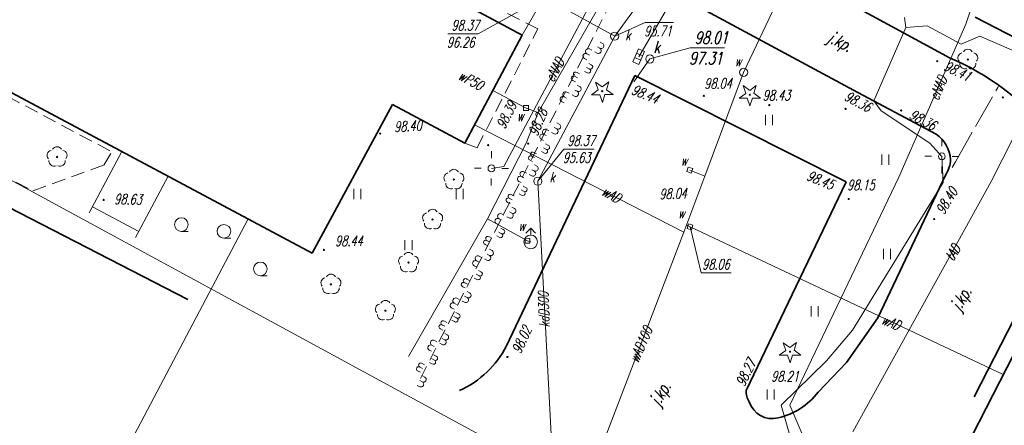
# Model space of a CAD drawing. Header units: metres. Extents: x 7501691 to 7504871, y 5814048 to 5814963.
# Tile 13 of 90: x 7502157 to 7502229, y 5814416 to 5814446. Entities that reach past the tile are written whole.
import ezdxf
from ezdxf.enums import TextEntityAlignment as Align

# ---------------------------------------------------------------- set-up
doc = ezdxf.new("R2010")
doc.units = ezdxf.units.M
doc.header["$MEASUREMENT"] = 0
for name, pattern in [('1', [0]), ('11', [3, 2.5, -0.5]), ('BUD', [0]), ('KOC', [1.5, 1, -0.5]), ('KOJ', [0]), ('SCH', [0]), ('UEB', [0]), ('UPE', [0]), ('UPG', [0]), ('UPK', [0]), ('UPT', [0]), ('UPW', [0]), ('WJD', [0])]:
    doc.linetypes.add(name, pattern=pattern)
doc.layers.get('0').update_dxf_attribs({"linetype": 'CONTINUOUS'})
for name, color, linetype, lineweight in [('EBTPO_L_6', 7, 'WJD', 18), ('EBUPP_L_1', 7, 'BUD', 35), ('SDROK_T_0', 7, 'CONTINUOUS', 18), ('SDRPK_L_0', 7, 'KOJ', 35), ('SDRPK_L_5', 7, '11', 18), ('SZOPO_L_0', 7, 'CONTINUOUS', 35), ('SZOPO_L_5', 3, 'CONTINUOUS', 18), ('SZZPZ_T_0', 3, 'CONTINUOUS', 18), ('UEEOO_T_0', 1, 'CONTINUOUS', 15), ('UEEPA_T_3', 1, 'CONTINUOUS', 18), ('UEEPON_L_1', 1, 'UEB', 15), ('UGGPON_L_1', 2, 'UPG', 15), ('UKKOA_T_0', 3, 'CONTINUOUS', 15), ('UKKOA_T_3', 14, 'CONTINUOUS', 18), ('UKKOC_T_0', 3, 'CONTINUOUS', 15), ('UKKOC_T_3', 14, 'CONTINUOUS', 18), ('UKKOO_T_0', 3, 'CONTINUOUS', 15), ('UKKPA_T_1', 7, 'CONTINUOUS', 18), ('UKKPA_T_7', 7, 'CONTINUOUS', 18), ('UKKPOD_L_1', 3, 'UPK', 18), ('UKKPOR_L_4', 14, 'UPK', 18), ('UTTOO_T_0', 30, 'CONTINUOUS', 15), ('UTTPO_L_1', 30, 'UPT', 15), ('UWWOA_T_0', 150, 'CONTINUOUS', 15), ('UWWOC_T_0', 150, 'CONTINUOUS', 15), ('UWWOO_T_0', 150, 'CONTINUOUS', 15), ('UWWPA_T_0', 150, 'CONTINUOUS', 18), ('UWWPA_T_1', 7, 'CONTINUOUS', 18), ('UWWPO_L_0', 150, 'UPW', 15), ('UWWPO_L_1', 150, 'UPW', 15), ('WUKOS_T_1', 7, 'CONTINUOUS', 15), ('WWRPH_T_1', 7, 'CONTINUOUS', 18)]:
    doc.layers.add(name, color=color, linetype=linetype, lineweight=lineweight)
doc.styles.get("Standard").update_dxf_attribs({"font": 'Simplex.SHX', "width": 0.75})

# ---------------------------------------------------------------- blocks, each defined once
blk = doc.blocks.new('DIG')
at = {"color": 8, "linetype": 'Continuous', "lineweight": 5}
for p, q in [((-0.78225, -0.26495), (-0.3012, 0.09375)), ((-0.3012, 0.09375), (-0.4937, 0.6621)), ((-0.4937, 0.6621), (-0.0039, 0.31545)), ((-0.0039, 0.31545), (0.4771, 0.67415)), ((0.4771, 0.67415), (0.2988, 0.1012)), ((0.2988, 0.1012), (0.7886, -0.24545)), ((-0.18225, -0.2575), (-0.78225, -0.26495)), ((0.01025, -0.82585), (-0.18225, -0.2575)), ((0.1886, -0.2529), (0.01025, -0.82585)), ((0.7886, -0.24545), (0.1886, -0.2529))]:
    blk.add_line(p, q, dxfattribs=at)
blk.add_circle((0, 0), 0.045, dxfattribs=at)
blk = doc.blocks.new('DLI')
at = {"color": 8, "linetype": 'Continuous', "lineweight": 5}
blk.add_circle((0, 0), 0.045, dxfattribs=at)
for centre, start, end in [((0, 0.375), 30.14012, 149.85988), ((-0.357, 0.116), 102.14447, 221.86002), ((0.357, 0.116), 318.13998, 77.85553), ((-0.22, -0.303), 174.14818, 293.85423), ((0.22, -0.303), 246.14577, 5.85182)]:
    blk.add_arc(centre, 0.375, start, end, dxfattribs=at)
blk = doc.blocks.new('TRA')
at = {"color": 8, "linetype": 'Continuous', "lineweight": 5}
for p, q in [((-4.0125, 1.178325), (-4.0125, 1.928325)), ((-3.4875, 1.178325), (-3.4875, 1.928325)), ((3.4875, 1.178325), (3.4875, 1.928325)), ((4.0125, 1.178325), (4.0125, 1.928325)), ((-0.2625, -2.571675), (-0.2625, -1.821675)), ((0.2625, -2.571675), (0.2625, -1.821675))]:
    blk.add_line(p, q, dxfattribs=at)
blk = doc.blocks.new('LZA1')
at = {"linetype": 'Continuous'}
blk.add_line((0, -0.5), (0.5, -0.5), dxfattribs=at)
blk.add_circle((0, 0), 0.5, dxfattribs=at)
blk = doc.blocks.new('TRA1')
at = {"color": 8, "linetype": 'Continuous', "lineweight": 5}
for p, q in [((-0.2625, -0.375), (-0.2625, 0.375)), ((0.2625, -0.375), (0.2625, 0.375))]:
    blk.add_line(p, q, dxfattribs=at)
blk = doc.blocks.new('SLS')
at = {"linetype": 'Continuous'}
blk.add_circle((0, 0), 0.25, dxfattribs=at)
blk = doc.blocks.new('LAT')
at = {"linetype": 'Continuous'}
for p, q in [((0, 0.75), (0, 1.25)), ((-1.25, 0), (-0.75, 0)), ((0.75, 0), (1.25, 0)), ((0, -0.75), (0, -1.25))]:
    blk.add_line(p, q, dxfattribs=at)
blk = doc.blocks.new('WLZ')
at = {"linetype": 'Continuous'}
blk.add_circle((0, 0), 0.3, dxfattribs=at)
blk = doc.blocks.new('KRA')
at = {"linetype": 'Continuous'}
for p, q in [((-0.525, -0.25), (-0.525, 0.25)), ((-0.525, 0.25), (0.525, 0.25)), ((-0.175, -0.25), (-0.175, 0.25)), ((0.175, -0.25), (0.175, 0.25)), ((0.525, 0.25), (0.525, -0.25)), ((0.525, -0.25), (-0.525, -0.25))]:
    blk.add_line(p, q, dxfattribs=at)
blk = doc.blocks.new('ZAS')
at = {"linetype": 'Continuous'}
for p, q in [((0.175, 0.175), (-0.175, 0.175)), ((-0.175, 0.175), (-0.175, -0.175)), ((0.175, -0.175), (0.175, 0.175)), ((-0.175, -0.175), (0.175, -0.175))]:
    blk.add_line(p, q, dxfattribs=at)
blk = doc.blocks.new('HYP')
at = {"linetype": 'Continuous'}
for p, q in [((0, 1), (-0.35355, 0.64645)), ((0, 1), (0.35355, 0.64645)), ((0, 0.5), (0, 1))]:
    blk.add_line(p, q, dxfattribs=at)
blk.add_circle((0, 0), 0.5, dxfattribs=at)
blk = doc.blocks.new('WSP')
at = {"linetype": 'Continuous'}
blk.add_circle((0, 0), 0.045, dxfattribs=at)

msp = doc.modelspace()

# ---------------------------------------------------------------- linework, layer by layer
at = {"layer": 'EBTPO_L_6', "linetype": 'SCH'}
for p, q in [((7502164.64649, 5814436.52485), (7502162.25023, 5814432.03401)), ((7502168.04273, 5814434.71265), (7502165.64647, 5814430.2218)), ((7502162.48559, 5814432.47509), (7502165.88183, 5814430.66289))]:
    msp.add_line(p, q, dxfattribs=at)
at = {"layer": 'EBUPP_L_1', "linetype": 'BUD'}
for p, q in [((7502193.97435, 5814445.06853), (7502145.60799, 5814470.92625)), ((7502140.90399, 5814449.19365), (7502178.58449, 5814429.08766)), ((7502193.97435, 5814445.06853), (7502189.76006, 5814437.12965)), ((7502178.58449, 5814429.08766), (7502184.45917, 5814439.98125)), ((7502184.45917, 5814439.98125), (7502189.76006, 5814437.12965)), ((7502222.50991, 5814407.07997), (7502235.91708, 5814433.2554))]:
    msp.add_line(p, q, dxfattribs=at)
at = {"layer": 'SDRPK_L_0', "linetype": 'KOJ'}
for p, q in [((7502205.53072, 5814454.14348), (7502225.31949, 5814443.37571)), ((7502118.57979, 5814451.86981), (7502169.47, 5814425.67)), ((7502201.72679, 5814449.94129), (7502218.56858, 5814440.85888)), ((7502202.22501, 5814442.10914), (7502192.82, 5814422.29)), ((7502202.22501, 5814442.10914), (7502217.72173, 5814434.30639)), ((7502218.56858, 5814440.85888), (7502224.2985, 5814437.8051)), ((7502225.02, 5814434.85), (7502220.02, 5814424.35)), ((7502210.39, 5814419.01), (7502217.72173, 5814434.30639)), ((7502234.19438, 5814432.43921), (7502227.09535, 5814418.55945)), ((7502217.74, 5814421.07), (7502220.02, 5814424.35)), ((7502215.66, 5814418.88), (7502217.74, 5814421.07))]:
    msp.add_line(p, q, dxfattribs=at)
for centre, radius, start, end in [((7502218.15933, 5814426.33362), 18.48516, 39.3305193, 67.2104856), ((7502222.91104, 5814435.77679), 2.45745, 3.9354072, 55.6258959), ((7502223.24875, 5814436.00544), 2.1148, 326.8824115, 358.3745698), ((7502186.49287, 5814425.48187), 7.08665, 294.0418612, 333.2302838), ((7502211.70513, 5814418.91443), 1.3186, 175.8437334, 213.8471709), ((7502211.49981, 5814422.14049), 5.28564, 283.4585842, 321.9129803), ((7502212.30379, 5814418.72868), 1.78044, 197.9489418, 283.8501034)]:
    msp.add_arc(centre, radius, start, end, dxfattribs=at)
at = {"layer": 'SDRPK_L_5', "linetype": 'KOC'}
for p, q in [((7502195.12152, 5814445.51396), (7502184.35135, 5814451.00341)), ((7502186.52, 5814419.89), (7502201.72679, 5814449.94129)), ((7502140.35017, 5814449.01599), (7502163.89536, 5814436.5166)), ((7502190.66703, 5814436.80094), (7502195.12152, 5814445.51396)), ((7502135.52753, 5814445.23218), (7502158.1311, 5814433.63669)), ((7502163.31826, 5814435.53295), (7502164.08282, 5814436.82562)), ((7502189.76006, 5814437.12965), (7502190.66703, 5814436.80094)), ((7502158.1311, 5814433.63669), (7502163.31826, 5814435.53295))]:
    msp.add_line(p, q, dxfattribs=at)
at = {"layer": 'SDRPK_L_5', "linetype": '11'}
for p, q in [((7502225.71169, 5814435.76453), (7502228.82049, 5814441.22448)), ((7502228.82049, 5814441.22448), (7502228.90789, 5814441.37253)), ((7502225.71169, 5814435.76453), (7502225.47292, 5814435.35201))]:
    msp.add_line(p, q, dxfattribs=at)
at = {"layer": 'SZOPO_L_0'}
msp.add_line((7502227.15605, 5814446.38253), (7502233.24302, 5814443.22626), dxfattribs=at)
at = {"layer": 'SZOPO_L_5'}
for p, q in [((7502199.08285, 5814443.95147), (7502198.90585, 5814444.04459)), ((7502199.48589, 5814444.18934), (7502199.66148, 5814444.0936)), ((7502199.67737, 5814444.54053), (7502199.85297, 5814444.44479)), ((7502198.71037, 5814443.24347), (7502198.53337, 5814443.33659)), ((7502198.89661, 5814443.59747), (7502198.71961, 5814443.69059)), ((7502199.2944, 5814443.83815), (7502199.47, 5814443.74241)), ((7502198.87401, 5814442.60092), (7502198.69347, 5814442.6959)), ((7502199.02687, 5814442.89147), (7502198.84633, 5814442.98645)), ((7502197.86962, 5814441.64543), (7502197.69262, 5814441.73855)), ((7502198.02249, 5814441.93598), (7502197.84549, 5814442.02911)), ((7502198.17535, 5814442.22654), (7502197.99835, 5814442.31966)), ((7502198.72115, 5814442.31036), (7502198.54061, 5814442.40535)), ((7502197.81935, 5814441.03441), (7502197.99635, 5814440.94129)), ((7502198.00559, 5814441.38841), (7502198.18259, 5814441.29529)), ((7502197.22993, 5814440.44268), (7502197.05438, 5814440.53851)), ((7502197.42158, 5814440.79378), (7502197.24603, 5814440.88961)), ((7502197.63311, 5814440.68042), (7502197.81011, 5814440.58729)), ((7502197.03828, 5814440.09158), (7502196.86273, 5814440.18741)), ((7502195.92095, 5814438.04461), (7502195.7443, 5814438.1384)), ((7502196.32392, 5814438.28195), (7502196.49947, 5814438.18613)), ((7502196.51557, 5814438.63305), (7502196.69112, 5814438.53723)), ((7502195.54582, 5814437.33802), (7502195.36917, 5814437.4318)), ((7502195.73338, 5814437.69132), (7502195.55673, 5814437.7851)), ((7502196.13227, 5814437.93085), (7502196.30782, 5814437.83503)), ((7502195.71528, 5814436.71036), (7502195.5351, 5814436.80602)), ((7502195.86375, 5814436.99), (7502195.68356, 5814437.08566)), ((7502194.87773, 5814436.07963), (7502194.70109, 5814436.17342)), ((7502195.0262, 5814436.35927), (7502194.84955, 5814436.45306)), ((7502195.56682, 5814436.43072), (7502195.38664, 5814436.52638)), ((7502194.72927, 5814435.79999), (7502194.55262, 5814435.89377)), ((7502194.86702, 5814435.54763), (7502195.04367, 5814435.45385)), ((7502194.09234, 5814434.60028), (7502193.91569, 5814434.69406)), ((7502194.27991, 5814434.95358), (7502194.10326, 5814435.04736)), ((7502194.49189, 5814434.84104), (7502194.66853, 5814434.74725)), ((7502194.67945, 5814435.19433), (7502194.8561, 5814435.10055)), ((7502193.90477, 5814434.24698), (7502193.72813, 5814434.34076)), ((7502194.2227, 5814433.89896), (7502194.04252, 5814433.99462)), ((7502193.23669, 5814432.98859), (7502193.06004, 5814433.08238)), ((7502193.38515, 5814433.26823), (7502193.20851, 5814433.36202)), ((7502193.92578, 5814433.33968), (7502193.7456, 5814433.43534)), ((7502194.07424, 5814433.61932), (7502193.89406, 5814433.71498)), ((7502193.08823, 5814432.70895), (7502192.91158, 5814432.80273)), ((7502193.22598, 5814432.45659), (7502193.40262, 5814432.36281)), ((7502192.4513, 5814431.50924), (7502192.27465, 5814431.60302)), ((7502192.63887, 5814431.86254), (7502192.46222, 5814431.95632)), ((7502192.85084, 5814431.75), (7502193.02749, 5814431.65621)), ((7502193.03841, 5814432.10329), (7502193.21506, 5814432.00951)), ((7502192.26373, 5814431.15594), (7502192.08708, 5814431.24973)), ((7502192.58166, 5814430.80792), (7502192.40148, 5814430.90358)), ((7502191.74411, 5814430.1772), (7502191.56746, 5814430.27098)), ((7502192.28473, 5814430.24864), (7502192.10455, 5814430.3443)), ((7502192.4332, 5814430.52828), (7502192.25302, 5814430.62394)), ((7502191.44719, 5814429.61791), (7502191.27054, 5814429.7117)), ((7502191.59565, 5814429.89755), (7502191.419, 5814429.99134)), ((7502190.99782, 5814428.7715), (7502190.82117, 5814428.86528)), ((7502191.39737, 5814429.01225), (7502191.57402, 5814428.91847)), ((7502191.58493, 5814429.36555), (7502191.76158, 5814429.27177)), ((7502190.62269, 5814428.0649), (7502190.44604, 5814428.15869)), ((7502190.81026, 5814428.4182), (7502190.63361, 5814428.51198)), ((7502191.2098, 5814428.65896), (7502191.38645, 5814428.56517)), ((7502190.79216, 5814427.43724), (7502190.61197, 5814427.5329)), ((7502190.94062, 5814427.71688), (7502190.76044, 5814427.81254)), ((7502189.80614, 5814426.52687), (7502189.6295, 5814426.62066)), ((7502189.95461, 5814426.80651), (7502189.77796, 5814426.9003)), ((7502190.10307, 5814427.08616), (7502189.92642, 5814427.17994)), ((7502190.64369, 5814427.1576), (7502190.46351, 5814427.25326)), ((7502189.75632, 5814425.92121), (7502189.93297, 5814425.82743)), ((7502189.94389, 5814426.27451), (7502190.12054, 5814426.18073)), ((7502189.16921, 5814425.32716), (7502188.99257, 5814425.42094)), ((7502189.35678, 5814425.68046), (7502189.18013, 5814425.77424)), ((7502189.56876, 5814425.56792), (7502189.74541, 5814425.47413)), ((7502188.98165, 5814424.97386), (7502188.805, 5814425.06765)), ((7502189.15111, 5814424.3462), (7502188.97093, 5814424.44186)), ((7502189.29958, 5814424.62584), (7502189.11939, 5814424.7215)), ((7502188.31356, 5814423.71547), (7502188.13692, 5814423.80926)), ((7502188.46203, 5814423.99512), (7502188.28538, 5814424.0889)), ((7502189.00265, 5814424.06656), (7502188.82247, 5814424.16222)), ((7502188.1651, 5814423.43583), (7502187.98845, 5814423.52962)), ((7502188.30285, 5814423.18347), (7502188.4795, 5814423.08969)), ((7502187.52817, 5814422.23612), (7502187.35152, 5814422.3299)), ((7502187.71574, 5814422.58942), (7502187.53909, 5814422.6832)), ((7502187.92772, 5814422.47688), (7502188.10436, 5814422.38309)), ((7502188.11528, 5814422.83018), (7502188.29193, 5814422.73639)), ((7502187.3406, 5814421.88282), (7502187.16396, 5814421.97661)), ((7502187.65853, 5814421.5348), (7502187.47835, 5814421.63046)), ((7502186.82098, 5814420.90408), (7502186.64434, 5814420.99786)), ((7502187.36161, 5814420.97552), (7502187.18143, 5814421.07118)), ((7502187.51007, 5814421.25516), (7502187.32989, 5814421.35082)), ((7502186.52406, 5814420.34479), (7502186.34741, 5814420.43858)), ((7502186.67252, 5814420.62444), (7502186.49587, 5814420.71822)), ((7502186.66181, 5814420.09243), (7502186.83845, 5814419.99865)), ((7502186.28667, 5814419.38584), (7502186.46332, 5814419.29206)), ((7502186.47424, 5814419.73914), (7502186.65089, 5814419.64535))]:
    msp.add_line(p, q, dxfattribs=at)
for centre, radius, start, end in [((7502198.81273, 5814443.86759), 0.2, 62.2507552, 242.2507554), ((7502199.56576, 5814443.918), 0.2, 241.3942809, 61.4033889), ((7502199.75723, 5814444.26919), 0.2, 241.3988343, 61.3988355), ((7502198.6265, 5814443.51359), 0.2, 62.2532873, 242.2482234), ((7502198.82646, 5814442.44045), 0.16737, 231.0074963, 73.4940142), ((7502198.97932, 5814442.731), 0.16737, 231.0074963, 73.4940142), ((7502197.74018, 5814441.89902), 0.16737, 51.0074963, 253.4940142), ((7502197.89304, 5814442.18958), 0.16737, 51.0074974, 253.4940129), ((7502198.08948, 5814441.11828), 0.2, 242.2462116, 62.2552991), ((7502196.95856, 5814440.36295), 0.2, 61.3744733, 241.3695362), ((7502197.1502, 5814440.71406), 0.2, 61.3720049, 241.3720047), ((7502197.90323, 5814440.76429), 0.2, 242.2507552, 62.2507554), ((7502195.65051, 5814437.96175), 0.2, 62.0333502, 242.0387051), ((7502196.40364, 5814438.01058), 0.2, 241.3720049, 61.3720047), ((7502196.59529, 5814438.36168), 0.2, 241.3720047, 61.3720048), ((7502195.46294, 5814437.60846), 0.2, 62.0333502, 242.0387051), ((7502195.67404, 5814436.55302), 0.16265, 228.7607023, 75.3113531), ((7502195.8225, 5814436.83267), 0.16265, 228.7607013, 75.3113542), ((7502194.59387, 5814436.05111), 0.16265, 48.7607023, 255.3113531), ((7502194.74233, 5814436.33075), 0.16265, 48.7607013, 255.3113539), ((7502194.94989, 5814435.27719), 0.2, 242.0333502, 62.0387051), ((7502193.8219, 5814434.51742), 0.2, 62.0333502, 242.0387051), ((7502194.00947, 5814434.87071), 0.2, 62.0333502, 242.0387051), ((7502194.76233, 5814434.9239), 0.2, 242.0333502, 62.0387051), ((7502194.18146, 5814433.74163), 0.16265, 228.7607013, 75.3113539), ((7502192.95282, 5814432.96007), 0.16265, 48.7607013, 255.3113539), ((7502193.10129, 5814433.23971), 0.16265, 48.7607023, 255.3113531), ((7502194.033, 5814433.46199), 0.16265, 228.760702, 75.3113535), ((7502193.30885, 5814432.18615), 0.2, 242.0333502, 62.0387051), ((7502192.18087, 5814431.42637), 0.2, 62.0360276, 242.0360276), ((7502192.36843, 5814431.77967), 0.2, 62.0360277, 242.0360276), ((7502193.12128, 5814431.83286), 0.2, 242.0333502, 62.0387051), ((7502191.46024, 5814430.14867), 0.16265, 48.7607013, 255.3113539), ((7502192.39195, 5814430.37095), 0.16265, 228.7607013, 75.3113539), ((7502192.54042, 5814430.65059), 0.16265, 228.7607013, 75.3113539), ((7502191.31178, 5814429.86903), 0.16265, 48.7607013, 255.3113539), ((7502190.72738, 5814428.68864), 0.2, 62.0333502, 242.0387051), ((7502191.48023, 5814428.74182), 0.2, 242.0360277, 62.0360276), ((7502191.6678, 5814429.09512), 0.2, 242.0360276, 62.0360276), ((7502190.53982, 5814428.33533), 0.2, 62.0360274, 242.0360276), ((7502190.75091, 5814427.27991), 0.16265, 228.7607013, 75.3113539), ((7502190.89938, 5814427.55955), 0.16265, 228.7607013, 75.3113539), ((7502189.67074, 5814426.77799), 0.16265, 48.7607013, 255.3113539), ((7502189.8192, 5814427.05763), 0.16265, 48.7607013, 255.3113539), ((7502189.8392, 5814425.65078), 0.2, 242.0333502, 62.0387051), ((7502190.02676, 5814426.00408), 0.2, 242.0360276, 62.0360274), ((7502188.89878, 5814425.2443), 0.2, 62.0360278, 242.0360276), ((7502189.08635, 5814425.59759), 0.2, 62.0360276, 242.0360274), ((7502189.25833, 5814424.46851), 0.16265, 228.7607013, 75.3113539), ((7502188.0297, 5814423.68695), 0.16265, 48.7607023, 255.3113528), ((7502188.17816, 5814423.96659), 0.16265, 48.7607023, 255.3113528), ((7502189.10987, 5814424.18887), 0.16265, 228.7607013, 75.3113539), ((7502188.38571, 5814422.91304), 0.2, 242.0360278, 62.0360276), ((7502187.25774, 5814422.15326), 0.2, 62.0360278, 242.0360276), ((7502187.4453, 5814422.50655), 0.2, 62.035114, 242.036941), ((7502188.19815, 5814422.55974), 0.2, 242.0360274, 62.0360276), ((7502187.61729, 5814421.37747), 0.16265, 228.7607013, 75.3113539), ((7502186.53712, 5814420.87555), 0.16265, 48.7607013, 255.3113539), ((7502187.46883, 5814421.09783), 0.16265, 228.7607023, 75.3113528), ((7502186.38865, 5814420.59591), 0.16265, 48.7607018, 255.3113535), ((7502186.55711, 5814419.4687), 0.2, 242.035114, 62.036941), ((7502186.74467, 5814419.822), 0.2, 242.0360278, 62.0360276)]:
    msp.add_arc(centre, radius, start, end, dxfattribs=at)
at = {"layer": 'UEEPON_L_1', "linetype": 'UPE'}
for p, q in [((7502228.67073, 5814452.44889), (7502226.47709, 5814445.86443)), ((7502199.91119, 5814449.14113), (7502192.63541, 5814435.43995)), ((7502221.9812, 5814446.34588), (7502222.08108, 5814445.61433)), ((7502222.08108, 5814445.61433), (7502219.73121, 5814440.24702)), ((7502226.47709, 5814445.86443), (7502221.55746, 5814434.65735)), ((7502222.08108, 5814445.61433), (7502223.64395, 5814445.74759)), ((7502223.64395, 5814445.74759), (7502226.13815, 5814444.38461)), ((7502226.13815, 5814444.38461), (7502227.50143, 5814444.98338)), ((7502227.50143, 5814444.98338), (7502235.08366, 5814441.69254)), ((7502219.73121, 5814440.24702), (7502220.27169, 5814439.49891)), ((7502220.27169, 5814439.49891), (7502223.84677, 5814437.15098)), ((7502223.84677, 5814437.15098), (7502224.71982, 5814436.17431)), ((7502224.71982, 5814436.17431), (7502224.82405, 5814434.26228)), ((7502192.63541, 5814435.43995), (7502191.72098, 5814435.29432)), ((7502213.58302, 5814417.9249), (7502221.55746, 5814434.65735)), ((7502224.82405, 5814434.26228), (7502218.16273, 5814423.43318)), ((7502218.16273, 5814423.43318), (7502216.27183, 5814421.18829)), ((7502216.27183, 5814421.18829), (7502212.94705, 5814417.9248)), ((7502212.94705, 5814417.9248), (7502215.9415, 5814407.63761)), ((7502213.58302, 5814417.9249), (7502218.78074, 5814405.99619))]:
    msp.add_line(p, q, dxfattribs=at)
at = {"layer": 'UGGPON_L_1', "linetype": 'UPG'}
msp.add_line((7502173.90483, 5814431.58468), (7502164.577, 5814413.92896), dxfattribs=at)
at = {"layer": 'UKKOC_T_0', "linetype": 'Continuous', "lineweight": 0}
for p, q in [((7502195.5738, 5814447.83967), (7502190.74707, 5814445.15672)), ((7502200.75261, 5814444.98453), (7502202.97733, 5814445.98108)), ((7502202.97733, 5814445.98108), (7502205.06731, 5814445.98142)), ((7502188.52137, 5814445.15636), (7502190.74707, 5814445.15672)), ((7502195.12084, 5814434.35755), (7502197.01513, 5814436.69996)), ((7502197.01513, 5814436.69996), (7502199.24083, 5814436.70031))]:
    msp.add_line(p, q, dxfattribs=at)
at = {"layer": 'UKKOC_T_3', "linetype": 'Continuous', "lineweight": 0}
for p, q in [((7502203.32848, 5814443.31229), (7502206.28935, 5814444.11789)), ((7502206.28935, 5814444.11789), (7502208.79734, 5814444.11829))]:
    msp.add_line(p, q, dxfattribs=at)
at = {"layer": 'UKKPOD_L_1', "linetype": 'UPK'}
for p, q in [((7502214.49785, 5814463.95454), (7502200.75261, 5814444.98453)), ((7502202.5091, 5814443.47677), (7502214.49785, 5814463.95454)), ((7502196.25494, 5814412.84298), (7502121.67632, 5814453.34787)), ((7502193.97435, 5814445.06853), (7502195.5738, 5814447.83967)), ((7502195.5738, 5814447.83967), (7502200.75261, 5814444.98453)), ((7502200.75261, 5814444.98453), (7502195.12084, 5814434.35755)), ((7502195.12084, 5814434.35755), (7502196.25494, 5814412.84298))]:
    msp.add_line(p, q, dxfattribs=at)
at = {"layer": 'UKKPOR_L_4', "linetype": 'UPK'}
msp.add_line((7502203.32848, 5814443.31229), (7502202.15269, 5814441.62477), dxfattribs=at)
at = {"layer": 'UTTPO_L_1', "linetype": 'UPT'}
for p, q in [((7502233.35533, 5814444.27977), (7502228.34163, 5814434.3291)), ((7502228.34163, 5814434.3291), (7502218.20243, 5814415.97177))]:
    msp.add_line(p, q, dxfattribs=at)
at = {"layer": 'UWWOC_T_0', "linetype": 'Continuous', "lineweight": 0}
for p, q in [((7502206.27021, 5814431.01464), (7502207.09203, 5814427.63701)), ((7502207.09203, 5814427.63701), (7502209.29058, 5814427.63736))]:
    msp.add_line(p, q, dxfattribs=at)
at = {"layer": 'UWWPO_L_0', "linetype": '1'}
for p, q in [((7502200.24221, 5814448.27922), (7502195.15416, 5814439.39928)), ((7502191.82723, 5814441.00559), (7502194.25619, 5814439.71611)), ((7502194.25619, 5814439.71611), (7502195.15416, 5814439.39928)), ((7502194.26461, 5814437.12937), (7502195.15416, 5814439.39928)), ((7502191.4258, 5814431.59946), (7502194.26461, 5814437.12937)), ((7502185.63801, 5814421.50953), (7502191.4258, 5814431.59946)), ((7502191.4258, 5814431.59946), (7502194.35576, 5814429.99009)), ((7502194.35576, 5814429.99009), (7502194.59575, 5814429.90013))]:
    msp.add_line(p, q, dxfattribs=at)
at = {"layer": 'UWWPO_L_1', "linetype": 'UPW'}
for p, q in [((7502222.74845, 5814468.80179), (7502210.19964, 5814442.33035)), ((7502210.19964, 5814442.33035), (7502207.35158, 5814434.72877)), ((7502205.81637, 5814430.60722), (7502190.473, 5814438.47269)), ((7502207.35158, 5814434.72877), (7502205.81637, 5814430.60722)), ((7502207.35158, 5814434.72877), (7502206.24875, 5814435.17127)), ((7502206.27021, 5814431.01464), (7502206.02801, 5814431.13852)), ((7502206.27021, 5814431.01464), (7502229.22432, 5814420.18881)), ((7502205.81637, 5814430.60722), (7502198.14025, 5814410.56893))]:
    msp.add_line(p, q, dxfattribs=at)

# ---------------------------------------------------------------- block references
at = {"layer": 'SZZPZ_T_0', "rotation": 0.0091424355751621}
for name, p in [('DLI', (7502226.62482, 5814443.27457)), ('DIG', (7502199.84044, 5814440.95188)), ('DIG', (7502210.6514, 5814440.69363)), ('DLI', (7502159.89227, 5814436.13096)), ('DLI', (7502188.9715, 5814434.47295)), ('TRA', (7502185.64246, 5814431.86205)), ('LZA1', (7502169.00261, 5814431.17783)), ('DLI', (7502187.40908, 5814431.54643)), ('LZA1', (7502172.12196, 5814430.68106)), ('DLI', (7502185.64718, 5814428.3871)), ('LZA1', (7502174.7896, 5814427.92387)), ('DLI', (7502179.96117, 5814426.79005)), ('DLI', (7502183.95185, 5814424.86201)), ('DIG', (7502213.59316, 5814421.85496))]:
    msp.add_blockref(name, p, dxfattribs=at)
at = {"layer": 'SZZPZ_T_0'}
for p in [(7502212.05494, 5814438.83169), (7502220.57583, 5814435.92312), (7502220.70385, 5814429.01014), (7502215.4039, 5814424.81114), (7502212.17784, 5814418.71747)]:
    msp.add_blockref('TRA1', p, dxfattribs=at)
at = {"layer": 'UEEPA_T_3'}
for name, p, rotation in [('LAT', (7502224.71982, 5814436.17431), 359.7011151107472), ('LAT', (7502191.72098, 5814435.29432), 359.3018338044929), ('SLS', (7502224.71982, 5814436.17431), 0.0091424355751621), ('SLS', (7502191.72098, 5814435.29432), 0.0091424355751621)]:
    msp.add_blockref(name, p, dxfattribs=dict(at, rotation=rotation))
at = {"layer": 'UKKPA_T_1'}
for name, p, rotation in [('WLZ', (7502200.75261, 5814444.98453), 0.0091424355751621), ('KRA', (7502202.5091, 5814443.47677), 66.67525847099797), ('WLZ', (7502195.12084, 5814434.35755), 0.0091424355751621)]:
    msp.add_blockref(name, p, dxfattribs=dict(at, rotation=rotation))
at = {"layer": 'UKKPA_T_7', "rotation": 0.0091424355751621}
msp.add_blockref('WLZ', (7502203.32848, 5814443.31229), dxfattribs=at)
at = {"layer": 'UWWPA_T_0', "rotation": 0.0091424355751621}
for name, p in [('ZAS', (7502194.25619, 5814439.71611)), ('HYP', (7502194.59575, 5814429.90013)), ('ZAS', (7502194.35576, 5814429.99009))]:
    msp.add_blockref(name, p, dxfattribs=at)
at = {"layer": 'UWWPA_T_1'}
for name, p, rotation in [('WLZ', (7502210.19964, 5814442.33035), 0.0091424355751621), ('ZAS', (7502206.24875, 5814435.17127), 341.7632941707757), ('ZAS', (7502206.27021, 5814431.01464), 343.7328867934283)]:
    msp.add_blockref(name, p, dxfattribs=dict(at, rotation=rotation))
at = {"layer": 'WWRPH_T_1', "rotation": 0.0091424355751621}
for p in [(7502224.38659, 5814443.15215), (7502207.28172, 5814440.60902), (7502229.18553, 5814440.49961), (7502212.08034, 5814439.93235), (7502217.66924, 5814439.65098), (7502221.73388, 5814439.53872), (7502183.57188, 5814437.83903), (7502191.47545, 5814436.9935), (7502194.41099, 5814437.10687), (7502217.89613, 5814433.046), (7502163.30602, 5814432.98082), (7502224.16266, 5814431.57922), (7502179.45219, 5814429.31395), (7502192.8893, 5814421.46911)]:
    msp.add_blockref('WSP', p, dxfattribs=at)

# ---------------------------------------------------------------- texts
at = {"layer": 'SDROK_T_0', "oblique": 15, "width": 0.7}
for rotation, p in [(333.1200005, (7502217.21405, 5814444.49636)), (59.2099983, (7502226.21506, 5814425.67829)), (59.2099983, (7502204.17946, 5814418.72839))]:
    msp.add_text('j.kp.', height=0.9, rotation=rotation, dxfattribs=at).set_placement(p, align=Align.MIDDLE)
at = {"layer": 'UEEOO_T_0', "lineweight": 9, "oblique": 15, "width": 0.7}
for rotation, p in [(61.8530903, (7502196.35445, 5814442.50683)), (66.9837918, (7502224.44942, 5814441.17542))]:
    msp.add_text('eNAD', height=0.75, rotation=rotation, dxfattribs=at).set_placement(p, align=Align.MIDDLE)
at = {"layer": 'UKKOA_T_0', "lineweight": 9, "oblique": 15, "width": 0.7}
for p in [(7502201.52495, 5814444.68989), (7502195.97753, 5814434.27663)]:
    msp.add_text('k', height=0.75, rotation=0.0091424, dxfattribs=at).set_placement(p)
at = {"layer": 'UKKOA_T_3', "lineweight": 9, "oblique": 15, "width": 0.7}
msp.add_text('k', height=0.9, dxfattribs=at).set_placement((7502203.59288, 5814443.728))
at = {"layer": 'UKKOC_T_0', "lineweight": 9, "oblique": 15, "width": 0.7}
for s, p in [('98.37', (7502188.78916, 5814446.1564)), ('95.71', (7502202.91038, 5814445.73107)), ('96.26', (7502188.45443, 5814444.90635)), ('98.37', (7502197.28292, 5814437.7)), ('95.63', (7502196.94818, 5814436.44995))]:
    msp.add_text(s, height=0.75, rotation=0.0091424, dxfattribs=at).set_placement(p, align=Align.TOP_LEFT)
at = {"layer": 'UKKOC_T_3', "lineweight": 9, "oblique": 15, "width": 0.7}
for s, p in [('98.01', (7502206.6107, 5814445.31794)), ('97.31', (7502206.20902, 5814443.81787))]:
    msp.add_text(s, height=0.9, rotation=0.0091424, dxfattribs=at).set_placement(p, align=Align.TOP_LEFT)
at = {"layer": 'UKKOO_T_0', "lineweight": 9, "oblique": 15, "width": 0.7}
msp.add_text('kdD300', height=0.75, rotation=91.7992077, dxfattribs=at).set_placement((7502195.55715, 5814424.93037), align=Align.MIDDLE)
at = {"layer": 'UTTOO_T_0', "lineweight": 9, "oblique": 15, "width": 0.7}
msp.add_text('tAD', height=0.75, rotation=59.2737923, dxfattribs=at).set_placement((7502225.52262, 5814429.10791), align=Align.MIDDLE)
at = {"layer": 'UWWOA_T_0', "lineweight": 9, "oblique": 15, "width": 0.7}
for p in [(7502209.54497, 5814442.77637), (7502193.5858, 5814438.7594), (7502205.58904, 5814435.49331), (7502205.39015, 5814431.63592), (7502193.70093, 5814430.71118)]:
    msp.add_text('w', height=0.75, rotation=0.0091424, dxfattribs=at).set_placement(p)
at = {"layer": 'UWWOC_T_0', "lineweight": 9, "oblique": 15, "width": 0.7}
msp.add_text('98.06', height=0.75, rotation=0.0091424, dxfattribs=at).set_placement((7502207.15898, 5814427.88702))
at = {"layer": 'UWWOO_T_0', "lineweight": 9, "oblique": 15, "width": 0.7}
msp.add_text('wP50', height=0.75, rotation=332.0371765, dxfattribs=at).set_placement((7502189.21141, 5814441.86027))
for s, rotation, p in [('wAD', 331.513523, (7502200.50998, 5814433.37428)), ('wAD', 336.3797766, (7502220.99538, 5814424.01348)), ('wAD100', 66.2888883, (7502202.66074, 5814422.3745))]:
    msp.add_text(s, height=0.75, rotation=rotation, dxfattribs=at).set_placement(p, align=Align.MIDDLE)
at = {"layer": 'WUKOS_T_1', "lineweight": 9, "oblique": 15, "width": 0.7}
for s, rotation, p in [('98.41', 334.5075688, (7502224.79202, 5814442.52974)), ('98.44', 337.4399996, (7502201.90766, 5814440.77701)), ('98.43', 0.0091424, (7502211.58867, 5814440.27536)), ('98.36', 331.9930654, (7502217.50743, 5814440.33985)), ('98.36', 331.8854251, (7502222.2468, 5814438.99993)), ('98.45', 337.4399996, (7502214.75165, 5814434.47774)), ('98.15', 0.0091424, (7502217.78127, 5814433.69767)), ('98.40', 58.4710811, (7502224.85988, 5814431.85062)), ('98.02', 65.3944068, (7502193.85537, 5814421.645)), ('98.27', 63.86092, (7502210.2478, 5814419.24154)), ('98.21', 0.0091424, (7502212.21652, 5814419.67478))]:
    msp.add_text(s, height=0.75, rotation=rotation, dxfattribs=at).set_placement(p)
for s, rotation, p in [('98.04', 0.6059644, (7502208.32062, 5814441.52097)), ('98.39', 63.1019494, (7502192.81727, 5814439.19714)), ('98.28', 67.4520422, (7502195.12445, 5814438.67656)), ('98.40', 3.188978, (7502185.59599, 5814438.39155)), ('98.04', 2.0186934, (7502205.02988, 5814433.43994)), ('98.63', 359.0851073, (7502165.08971, 5814433.0312)), ('98.44', 0.4015778, (7502181.27446, 5814429.97783))]:
    msp.add_text(s, height=0.75, rotation=rotation, dxfattribs=at).set_placement(p, align=Align.MIDDLE)

doc.saveas('drawing.dxf')
